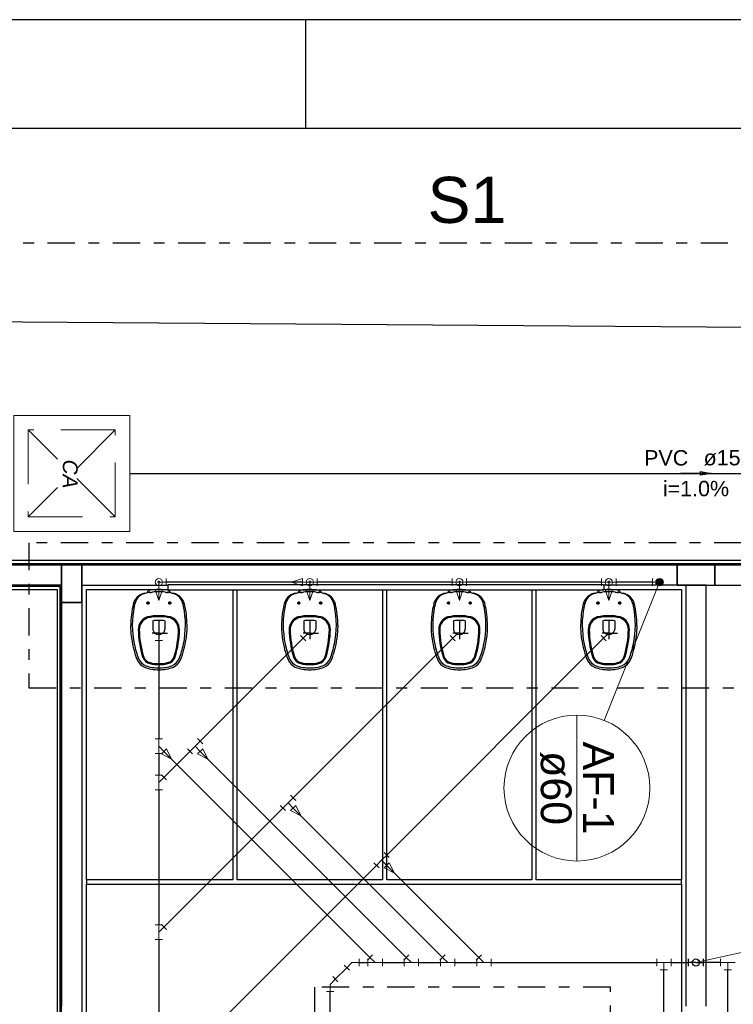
# Model space of a CAD drawing. Header units: millimetres. Extents: x 0 to 354, y 0 to 59.
# Tile 10 of 84: x 18.47 to 25.03, y 50.36 to 59.4. Entities that reach past the tile are written whole.
import ezdxf

# ---------------------------------------------------------------- set-up
doc = ezdxf.new("R2010")
doc.units = ezdxf.units.MM
doc.linetypes.add('DASHDOT', pattern=[1, 0.5, -0.25, 0, -0.25])
doc.linetypes.add('DASHED', pattern=[0.75, 0.5, -0.25])
for name, color, linetype, lineweight in [('AF-Colunas', 152, 'Continuous', 30), ('AF-Conexões detalhe', 152, 'Continuous', 20), ('AF-Indicação coluna', 2, 'Continuous', 20), ('AF-Textos coluna', 2, 'Continuous', 20), ('AF-Tubos detalhe', 152, 'Continuous', 30), ('AP-Sentido tubo', 196, 'Continuous', 20), ('AP-Textos tubo', 1, 'Continuous', 20), ('AP-Tubos', 196, 'Continuous', 30), ('CV-Colunas', 32, 'Continuous', 30), ('CV-Conexões detalhe', 32, 'Continuous', 20), ('CV-Indicação coluna', 2, 'Continuous', 20), ('CV-Tubos detalhe', 32, 'Continuous', 30), ('DI-Detalhes', 1, 'Continuous', 30), ('Simbolos', 3, 'Continuous', 20), ('SIMBOLOS INT', 1, 'Continuous', 30), ('Simbolos_int', 1, 'Continuous', 5), ('TQ-Conexões detalhe', 32, 'Continuous', 20), ('TQ-Tubos detalhe', 32, 'Continuous', 30)]:
    doc.layers.add(name, color=color, linetype=linetype, lineweight=lineweight)
doc.styles.add('Arial', font='arial.ttf')
doc.styles.add('ArialI', font='ariali.ttf')
doc.styles.get("Standard").update_dxf_attribs({"font": 'arial.ttf'})
doc.dimstyles.get("Standard").update_dxf_attribs({"dimtxt": 0.18, "dimasz": 0.18, "dimexe": 0.18, "dimexo": 0.0625, "dimgap": 0.09, "dimtad": 0, "dimtih": 1, "dimtoh": 1, "dimdec": 4, "dimzin": 0, "dimdsep": 46, "dimtxsty": 'Standard', "dimcen": 0.09, "dimadec": 0, "dimazin": 0, "dimtfac": 1, "dimtdec": 4, "dimtofl": 0, "dimtmove": 0, "dimatfit": 3, "dimfxl": 1, "dimtolj": 1, "dimtzin": 0, "dimarcsym": 0})

msp = doc.modelspace()

# ---------------------------------------------------------------- linework, layer by layer
at = {"color": 1}
for p, q in [((21.1, 58.4), (21.1, 59.4)), ((41.977, 54.4322), (3.4035, 54.4322)), ((3.4035, 54.4062), (41.977, 54.4062)), ((3.4035, 54.3922), (41.977, 54.3922)), ((18.857, 54.3922), (18.124, 54.3922)), ((19.044, 54.3922), (18.857, 54.3922)), ((18.857, 54.3922), (18.857, 54.0462)), ((18.857, 54.2062), (18.857, 54.3922)), ((19.044, 54.0462), (19.044, 54.3922)), ((24.51, 54.3922), (19.044, 54.3922)), ((19.044, 54.3922), (19.044, 46.1262)), ((24.857, 54.3922), (24.51, 54.3922)), ((24.51, 54.3922), (24.51, 54.2062)), ((24.51, 54.2062), (24.51, 54.3922)), ((24.857, 54.2062), (24.857, 54.3922)), ((30.324, 54.3922), (24.857, 54.3922)), ((24.857, 54.3922), (24.857, 54.2062)), ((18.844, 54.1922), (7.59, 54.1922)), ((18.857, 54.2062), (18.124, 54.2062)), ((18.844, 46.1392), (18.844, 54.1922)), ((18.857, 46.1262), (18.857, 54.2062)), ((19.044, 54.2062), (19.837, 54.2062)), ((19.837, 54.1592), (19.837, 54.2122)), ((19.837, 54.2122), (23.837, 54.2122)), ((23.837, 54.2122), (23.837, 54.1592)), ((24.777, 54.2062), (23.837, 54.2062)), ((24.51, 54.2062), (24.857, 54.2062)), ((24.59, 54.2062), (24.59, 50.3392)), ((24.777, 50.3392), (24.777, 54.2062)), ((24.857, 54.2062), (30.324, 54.2062)), ((7.617, 54.1662), (18.817, 54.1662)), ((18.817, 54.1662), (18.817, 46.1662)), ((19.084, 51.4992), (19.084, 54.1662)), ((19.084, 54.1662), (19.837, 54.1662)), ((23.837, 54.1592), (19.837, 54.1592)), ((20.43, 54.1592), (20.43, 51.4992)), ((20.47, 51.4992), (20.47, 54.1592)), ((21.804, 54.1592), (21.804, 51.4992)), ((21.844, 51.4992), (21.844, 54.1592)), ((23.177, 54.1592), (23.177, 51.4992)), ((23.217, 51.4992), (23.217, 54.1592)), ((23.837, 54.1662), (24.55, 54.1662)), ((24.55, 54.1662), (24.55, 51.4992)), ((18.857, 54.0462), (19.044, 54.0462)), ((18.857, 54.0462), (18.857, 50.3392)), ((19.044, 54.0462), (18.857, 54.0462)), ((20.43, 51.4992), (19.084, 51.4992)), ((19.084, 51.4992), (19.084, 51.4592)), ((21.804, 51.4992), (20.47, 51.4992)), ((23.177, 51.4992), (21.844, 51.4992)), ((24.55, 51.4992), (23.217, 51.4992)), ((24.55, 51.4592), (24.55, 51.4992)), ((19.084, 46.1662), (19.084, 51.4592)), ((19.084, 51.4592), (24.55, 51.4592)), ((24.55, 51.4592), (24.55, 50.0992))]:
    msp.add_line(p, q, dxfattribs=at)
at = {"color": 2}
msp.add_lwpolyline([(0, 59.4), (0, 0), (84.1, 0), (84.1, 59.4)], close=True, dxfattribs=at)
at = {"color": 6}
msp.add_lwpolyline([(2.5, 58.4), (2.5, 1), (83.1, 1), (83.1, 58.4)], close=True, dxfattribs=at)
at = {"color": 1, "linetype": 'Continuous'}
msp.add_lwpolyline([(57.889, 56.3342), (3.4035, 56.7323)], dxfattribs=at)
at = {"layer": 'AF-Colunas', "linetype": 'Continuous', "const_width": 0.0333}
msp.add_lwpolyline([(24.35, 54.2163, 1), (24.35, 54.2496, 1)], format="xyb", close=True, dxfattribs=at)
at = {"layer": 'AF-Colunas', "linetype": 'Continuous'}
msp.add_circle((24.35, 54.2329), 0.0333, dxfattribs=at)
at = {"layer": 'AF-Conexões detalhe', "linetype": 'Continuous'}
for p, q in [((19.8171, 54.2663), (19.8171, 54.1996)), ((21.0698, 54.2663), (20.9698, 54.233)), ((21.0698, 54.2663), (21.0698, 54.1996)), ((21.2031, 54.2664), (21.2031, 54.1997)), ((22.4439, 54.1996), (22.4439, 54.2663)), ((22.5772, 54.2663), (22.5772, 54.1996)), ((23.8167, 54.1995), (23.8167, 54.2662)), ((23.95, 54.2662), (23.95, 54.1995)), ((24.2833, 54.1995), (24.2833, 54.2662)), ((19.7505, 54.233), (19.8171, 54.233)), ((19.7505, 54.233), (19.7505, 54.0664)), ((21.0698, 54.1996), (20.9698, 54.233)), ((21.1365, 54.233), (21.0698, 54.233)), ((21.1365, 54.233), (21.2031, 54.233)), ((21.1365, 54.233), (21.1365, 54.0664)), ((22.5105, 54.233), (22.4439, 54.233)), ((22.5105, 54.233), (22.5772, 54.233)), ((22.5105, 54.233), (22.5105, 54.0663)), ((23.8833, 54.2328), (23.8167, 54.2328)), ((23.8833, 54.2328), (23.95, 54.2328)), ((23.8833, 54.2328), (23.8833, 54.0662)), ((24.35, 54.2329), (24.2833, 54.2329)), ((19.7838, 54.1664), (19.7171, 54.1664)), ((19.7171, 54.1664), (19.7505, 54.0664)), ((19.7838, 54.1664), (19.7505, 54.0664)), ((21.1698, 54.1664), (21.1031, 54.1664)), ((21.1031, 54.1664), (21.1365, 54.0664)), ((21.1698, 54.1664), (21.1365, 54.0664)), ((22.5439, 54.1663), (22.4772, 54.1663)), ((22.4772, 54.1663), (22.5105, 54.0663)), ((22.5439, 54.1663), (22.5105, 54.0663)), ((23.9167, 54.1662), (23.85, 54.1662)), ((23.85, 54.1662), (23.8833, 54.0662)), ((23.9167, 54.1662), (23.8833, 54.0662))]:
    msp.add_line(p, q, dxfattribs=at)
for centre in [(19.7505, 54.233), (19.7505, 54.233), (19.7505, 54.233), (21.1365, 54.233), (21.1365, 54.233), (21.1365, 54.233), (22.5105, 54.233), (22.5105, 54.233), (22.5105, 54.233), (23.8833, 54.2328), (23.8833, 54.2328), (23.8833, 54.2328), (24.35, 54.2329), (24.35, 54.2329)]:
    msp.add_circle(centre, 0.0333, dxfattribs=at)
at = {"layer": 'AF-Indicação coluna'}
for p, q in [((24.35, 54.2329), (23.8402, 52.9637)), ((23.5905, 53.012), (23.5905, 51.672))]:
    msp.add_line(p, q, dxfattribs=at)
msp.add_circle((23.5905, 52.342), 0.67, dxfattribs=at)
at = {"layer": 'AF-Tubos detalhe'}
for p, q in [((21.0698, 54.233), (19.8171, 54.233)), ((22.4439, 54.233), (21.2031, 54.233)), ((23.8167, 54.2328), (22.5772, 54.233)), ((24.2833, 54.2329), (23.95, 54.2328))]:
    msp.add_line(p, q, dxfattribs=at)
at = {"layer": 'AP-Tubos'}
msp.add_line((19.4832, 55.2322), (29.884, 55.2322), dxfattribs=at)
at = {"layer": 'CV-Colunas', "linetype": 'Continuous'}
for p, q in [((24.6168, 50.7059), (24.6168, 50.7725)), ((24.6835, 50.7392), (24.6168, 50.7392)), ((24.6835, 50.7392), (24.7501, 50.7392)), ((24.7501, 50.7726), (24.7501, 50.7059))]:
    msp.add_line(p, q, dxfattribs=at)
msp.add_circle((24.6835, 50.7392), 0.0333, dxfattribs=at)
at = {"layer": 'CV-Conexões detalhe', "linetype": 'Continuous'}
for p, q in [((21.5236, 50.7393), (21.4765, 50.6921)), ((21.5236, 50.7393), (21.5903, 50.7393)), ((21.5903, 50.7726), (21.5903, 50.7059)), ((21.6659, 50.7628), (21.713, 50.81)), ((21.6699, 50.7726), (21.6699, 50.7059)), ((21.7366, 50.7393), (21.6699, 50.7393)), ((21.7366, 50.7393), (21.6894, 50.7864)), ((21.7366, 50.7393), (21.8032, 50.7393)), ((21.8032, 50.7726), (21.8032, 50.7059)), ((21.9992, 50.7628), (22.0463, 50.81)), ((22.0032, 50.7726), (22.0032, 50.7059)), ((22.0699, 50.7393), (22.0032, 50.7393)), ((22.0699, 50.7393), (22.0228, 50.7864)), ((22.0699, 50.7393), (22.1366, 50.7393)), ((22.1366, 50.7726), (22.1366, 50.7059)), ((22.3325, 50.7628), (22.3797, 50.81)), ((22.3366, 50.7726), (22.3366, 50.7059)), ((22.4032, 50.7393), (22.3366, 50.7393)), ((22.4032, 50.7393), (22.3561, 50.7864)), ((22.4032, 50.7393), (22.4699, 50.7393)), ((22.4699, 50.7726), (22.4699, 50.7059)), ((22.6659, 50.7628), (22.713, 50.81)), ((22.6699, 50.7726), (22.6699, 50.7059)), ((22.7366, 50.7393), (22.6699, 50.7393)), ((22.7366, 50.7393), (22.6894, 50.7864)), ((22.7366, 50.7393), (22.8032, 50.7393)), ((22.8032, 50.7726), (22.8032, 50.7059)), ((24.3232, 50.7726), (24.3232, 50.7059)), ((24.3899, 50.7393), (24.3232, 50.7393)), ((24.3899, 50.7393), (24.4566, 50.7393)), ((24.3899, 50.7393), (24.3899, 50.6726)), ((24.4566, 50.7726), (24.4566, 50.7059)), ((24.9103, 50.7726), (24.9103, 50.7059)), ((24.977, 50.7392), (24.9103, 50.7392)), ((24.977, 50.7392), (25.0436, 50.7392)), ((24.977, 50.7392), (24.977, 50.6725)), ((21.5001, 50.6686), (21.4529, 50.7157)), ((24.4232, 50.6726), (24.3566, 50.6726)), ((25.0103, 50.6725), (24.9436, 50.6725)), ((21.3236, 50.5393), (21.3708, 50.5864)), ((21.3472, 50.61), (21.3944, 50.5628)), ((21.357, 50.4726), (21.2903, 50.4726)), ((21.3236, 50.5393), (21.3236, 50.4726))]:
    msp.add_line(p, q, dxfattribs=at)
at = {"layer": 'CV-Indicação coluna'}
msp.add_line((24.6835, 50.7392), (25.4647, 50.9129), dxfattribs=at)
at = {"layer": 'CV-Tubos detalhe'}
for p, q in [((19.7968, 52.6791), (21.6894, 50.7864)), ((20.1301, 52.6791), (22.0228, 50.7864)), ((20.9837, 52.1587), (22.3561, 50.7864)), ((21.8434, 51.6324), (22.6894, 50.7864)), ((21.5903, 50.7393), (21.6699, 50.7393)), ((21.8032, 50.7393), (22.0032, 50.7393)), ((22.1366, 50.7393), (22.3366, 50.7393)), ((22.4699, 50.7393), (22.6699, 50.7393)), ((22.8032, 50.7393), (24.3232, 50.7393)), ((24.4566, 50.7393), (24.6168, 50.7392)), ((24.9103, 50.7392), (24.7501, 50.7392)), ((21.3708, 50.5864), (21.4765, 50.6921)), ((24.3899, 48.8318), (24.3899, 50.6726)), ((24.977, 48.8319), (24.977, 50.6725)), ((21.3236, 49.3131), (21.3236, 50.4726))]:
    msp.add_line(p, q, dxfattribs=at)
at = {"layer": 'DI-Detalhes', "color": 2, "linetype": 'DASHDOT', "ltscale": 0.5}
for points in [[(17.9093, 57.3459), (17.9093, 40.53), (30.9782, 40.53), (30.9782, 57.3459), (17.9093, 57.3459)], [(18.5559, 54.5939), (18.5559, 53.2643), (31.1006, 53.2643), (31.1006, 54.5939), (18.5559, 54.5939)], [(21.1809, 50.5128), (21.1809, 45.6691), (23.8985, 45.6691), (23.8985, 50.5128), (21.1809, 50.5128)]]:
    msp.add_lwpolyline(points, close=True, dxfattribs=at)
at = {"layer": 'Simbolos', "linetype": 'Continuous'}
msp.add_lwpolyline([(18.4172, 55.7652), (18.4172, 54.6992), (19.4832, 54.6992), (19.4832, 55.7652), (18.4172, 55.7652)], close=True, dxfattribs=at)
at = {"layer": 'SIMBOLOS INT', "linetype": 'Continuous'}
for p, q in [((19.7633, 54.2329), (19.7373, 54.2329)), ((19.7503, 54.2459), (19.7503, 54.2199)), ((21.1493, 54.2329), (21.1233, 54.2329)), ((21.1363, 54.2459), (21.1363, 54.2199)), ((22.5233, 54.2329), (22.4973, 54.2329)), ((22.5103, 54.2459), (22.5103, 54.2199)), ((23.8963, 54.2329), (23.8703, 54.2329)), ((23.8833, 54.2459), (23.8833, 54.2199)), ((19.6173, 54.1319), (19.6623, 54.1409)), ((19.8383, 54.1409), (19.8833, 54.1319)), ((21.0033, 54.1319), (21.0483, 54.1409)), ((21.2243, 54.1409), (21.2693, 54.1319)), ((22.3773, 54.1319), (22.4223, 54.1409)), ((22.5983, 54.1409), (22.6433, 54.1319)), ((23.7503, 54.1319), (23.7953, 54.1409)), ((23.9713, 54.1409), (24.0163, 54.1319)), ((19.6353, 54.0419), (19.6623, 54.0419)), ((19.6503, 54.0559), (19.6503, 54.0289)), ((19.8653, 54.0419), (19.8383, 54.0419)), ((19.8503, 54.0559), (19.8503, 54.0289)), ((21.0213, 54.0419), (21.0483, 54.0419)), ((21.0363, 54.0559), (21.0363, 54.0289)), ((21.2513, 54.0419), (21.2243, 54.0419)), ((21.2363, 54.0559), (21.2363, 54.0289)), ((22.3953, 54.0419), (22.4223, 54.0419)), ((22.4103, 54.0559), (22.4103, 54.0289)), ((22.6253, 54.0419), (22.5983, 54.0419)), ((22.6103, 54.0559), (22.6103, 54.0289)), ((23.7683, 54.0419), (23.7953, 54.0419)), ((23.7833, 54.0559), (23.7833, 54.0289)), ((23.9983, 54.0419), (23.9713, 54.0419)), ((23.9833, 54.0559), (23.9833, 54.0289)), ((19.7503, 53.9259), (19.7503, 53.9159)), ((21.1363, 53.9259), (21.1363, 53.9159)), ((22.5103, 53.9259), (22.5103, 53.9159)), ((23.8833, 53.9259), (23.8833, 53.9159)), ((19.6953, 53.8779), (19.6953, 53.8009)), ((19.7503, 53.8829), (19.7503, 53.7519)), ((19.8053, 53.8779), (19.8053, 53.8009)), ((21.0813, 53.8779), (21.0813, 53.8009)), ((21.1363, 53.8829), (21.1363, 53.7519)), ((21.1913, 53.8779), (21.1913, 53.8009)), ((22.4553, 53.8779), (22.4553, 53.8009)), ((22.5103, 53.8829), (22.5103, 53.7519)), ((22.5653, 53.8779), (22.5653, 53.8009)), ((23.8283, 53.8779), (23.8283, 53.8009)), ((23.8833, 53.8829), (23.8833, 53.7519)), ((23.9383, 53.8779), (23.9383, 53.8009))]:
    msp.add_line(p, q, dxfattribs=at)
at = {"layer": 'SIMBOLOS INT'}
for p, q in [((19.7503, 53.7659), (19.6893, 53.7659)), ((19.7503, 53.7659), (19.8303, 53.7659)), ((19.7503, 53.7659), (19.7503, 53.7109)), ((21.1363, 53.7659), (21.0753, 53.7659)), ((21.1363, 53.7659), (21.2163, 53.7659)), ((21.1363, 53.7659), (21.1363, 53.7109)), ((22.5103, 53.7659), (22.4493, 53.7659)), ((22.5103, 53.7659), (22.5903, 53.7659)), ((22.5103, 53.7659), (22.5103, 53.7109)), ((23.8833, 53.7659), (23.8223, 53.7659)), ((23.8833, 53.7659), (23.9633, 53.7659)), ((23.8833, 53.7659), (23.8833, 53.7109))]:
    msp.add_line(p, q, dxfattribs=at)
at = {"layer": 'SIMBOLOS INT', "linetype": 'Continuous'}
for centre in [(19.6503, 54.0419), (19.8503, 54.0419), (21.0363, 54.0419), (21.2363, 54.0419), (22.4103, 54.0419), (22.6103, 54.0419), (23.7833, 54.0419), (23.9833, 54.0419)]:
    msp.add_circle(centre, 0.01, dxfattribs=at)
for centre, radius, start, end in [((19.6443, 53.9999), 0.1339, 134.594, 166.176), ((19.6403, 54.0199), 0.1108, 102.232, 150.2), ((19.6433, 54.0029), 0.1311, 101.567, 135.171), ((19.6513, 54.0279), 0.1051, 99.531, 108.882), ((19.7373, 53.7259), 0.4191, 100.909, 104.325), ((19.6773, 54.1219), 0.0381, 100.728, 157.436), ((19.6673, 54.0849), 0.0533, 95.148, 100.909), ((19.6663, 54.1229), 0.0186, 64.764, 102.555), ((19.6403, 54.3909), 0.2538, 275.14767, 281.9677), ((19.7533, 53.6479), 0.5183, 90.322, 99.205), ((19.7373, 53.7259), 0.4191, 88.177, 96.047), ((19.7633, 53.7259), 0.4191, 83.952, 91.823), ((19.7473, 53.6479), 0.5183, 80.795, 89.677), ((19.8603, 54.3909), 0.2538, 258.032, 264.852), ((19.8343, 54.1229), 0.0186, 77.445, 115.235), ((19.8233, 54.1219), 0.0381, 22.564, 79.271), ((19.8333, 54.0849), 0.0533, 79.09, 84.852), ((19.7633, 53.7259), 0.4191, 75.675, 79.09), ((19.8493, 54.0279), 0.1051, 71.117, 80.469), ((19.8573, 54.0029), 0.1311, 44.828, 78.433), ((19.8603, 54.0199), 0.1108, 29.8, 77.768), ((19.8563, 53.9999), 0.1339, 13.824, 45.405), ((21.0303, 53.9999), 0.1339, 134.594, 166.176), ((21.0263, 54.0199), 0.1108, 102.232, 150.2), ((21.0293, 54.0029), 0.1311, 101.567, 135.171), ((21.0373, 54.0279), 0.1051, 99.531, 108.882), ((21.1233, 53.7259), 0.4191, 100.909, 104.325), ((21.0633, 54.1219), 0.0381, 100.728, 157.436), ((21.0533, 54.0849), 0.0533, 95.148, 100.909), ((21.0523, 54.1229), 0.0186, 64.764, 102.555), ((21.0263, 54.3909), 0.2538, 275.14767, 281.9677), ((21.1393, 53.6479), 0.5183, 90.322, 99.205), ((21.1233, 53.7259), 0.4191, 88.177, 96.047), ((21.1493, 53.7259), 0.4191, 83.952, 91.823), ((21.1333, 53.6479), 0.5183, 80.795, 89.677), ((21.2463, 54.3909), 0.2538, 258.032, 264.852), ((21.2203, 54.1229), 0.0186, 77.445, 115.235), ((21.2093, 54.1219), 0.0381, 22.564, 79.271), ((21.2193, 54.0849), 0.0533, 79.09, 84.852), ((21.1493, 53.7259), 0.4191, 75.675, 79.09), ((21.2353, 54.0279), 0.1051, 71.117, 80.469), ((21.2433, 54.0029), 0.1311, 44.828, 78.433), ((21.2463, 54.0199), 0.1108, 29.8, 77.768), ((21.2423, 53.9999), 0.1339, 13.824, 45.405), ((22.4043, 53.9999), 0.1339, 134.594, 166.176), ((22.4003, 54.0199), 0.1108, 102.232, 150.2), ((22.4033, 54.0029), 0.1311, 101.567, 135.171), ((22.4113, 54.0279), 0.1051, 99.531, 108.882), ((22.4973, 53.7259), 0.4191, 100.909, 104.325), ((22.4373, 54.1219), 0.0381, 100.728, 157.436), ((22.4273, 54.0849), 0.0533, 95.148, 100.909), ((22.4263, 54.1229), 0.0186, 64.764, 102.555), ((22.4003, 54.3909), 0.2538, 275.14767, 281.9677), ((22.5133, 53.6479), 0.5183, 90.322, 99.205), ((22.4973, 53.7259), 0.4191, 88.177, 96.047), ((22.5233, 53.7259), 0.4191, 83.952, 91.823), ((22.5073, 53.6479), 0.5183, 80.795, 89.677), ((22.6203, 54.3909), 0.2538, 258.032, 264.852), ((22.5943, 54.1229), 0.0186, 77.445, 115.235), ((22.5833, 54.1219), 0.0381, 22.564, 79.271), ((22.5933, 54.0849), 0.0533, 79.09, 84.852), ((22.5233, 53.7259), 0.4191, 75.675, 79.09), ((22.6093, 54.0279), 0.1051, 71.117, 80.469), ((22.6173, 54.0029), 0.1311, 44.828, 78.433), ((22.6203, 54.0199), 0.1108, 29.8, 77.768), ((22.6163, 53.9999), 0.1339, 13.824, 45.405), ((23.7773, 53.9999), 0.1339, 134.594, 166.176), ((23.7733, 54.0199), 0.1108, 102.232, 150.2), ((23.7763, 54.0029), 0.1311, 101.567, 135.171), ((23.7843, 54.0279), 0.1051, 99.531, 108.882), ((23.8703, 53.7259), 0.4191, 100.909, 104.325), ((23.8103, 54.1219), 0.0381, 100.728, 157.436), ((23.8003, 54.0849), 0.0533, 95.148, 100.909), ((23.7993, 54.1229), 0.0186, 64.764, 102.555), ((23.7733, 54.3909), 0.2538, 275.14767, 281.9677), ((23.8863, 53.6479), 0.5183, 90.322, 99.205), ((23.8703, 53.7259), 0.4191, 88.177, 96.047), ((23.8963, 53.7259), 0.4191, 83.952, 91.823), ((23.8803, 53.6479), 0.5183, 80.795, 89.677), ((23.9933, 54.3909), 0.2538, 258.032, 264.852), ((23.9673, 54.1229), 0.0186, 77.445, 115.235), ((23.9563, 54.1219), 0.0381, 22.564, 79.271), ((23.9663, 54.0849), 0.0533, 79.09, 84.852), ((23.8963, 53.7259), 0.4191, 75.675, 79.09), ((23.9823, 54.0279), 0.1051, 71.117, 80.469), ((23.9903, 54.0029), 0.1311, 44.828, 78.433), ((23.9933, 54.0199), 0.1108, 29.8, 77.768), ((23.9893, 53.9999), 0.1339, 13.824, 45.405), ((20.3613, 53.8319), 0.8698, 166.693, 179.591), ((20.3653, 53.8399), 0.8592, 168.471, 191.749), ((19.7373, 53.9779), 0.2158, 153.276, 170.951), ((19.7633, 53.9779), 0.2158, 9.049, 26.724), ((19.1353, 53.8399), 0.8592, 348.2507, 11.529), ((19.1393, 53.8319), 0.8698, 0.4091, 13.307), ((21.7473, 53.8319), 0.8698, 166.693, 179.591), ((21.7513, 53.8399), 0.8592, 168.471, 191.749), ((21.1233, 53.9779), 0.2158, 153.276, 170.951), ((21.1493, 53.9779), 0.2158, 9.049, 26.724), ((20.5213, 53.8399), 0.8592, 348.2507, 11.529), ((20.5253, 53.8319), 0.8698, 0.4091, 13.307), ((23.1213, 53.8319), 0.8698, 166.693, 179.591), ((23.1253, 53.8399), 0.8592, 168.471, 191.749), ((22.4973, 53.9779), 0.2158, 153.276, 170.951), ((22.5233, 53.9779), 0.2158, 9.049, 26.724), ((21.8953, 53.8399), 0.8592, 348.2507, 11.529), ((21.8993, 53.8319), 0.8698, 0.4091, 13.307), ((24.4943, 53.8319), 0.8698, 166.693, 179.591), ((24.4983, 53.8399), 0.8592, 168.471, 191.749), ((23.8703, 53.9779), 0.2158, 153.276, 170.951), ((23.8963, 53.9779), 0.2158, 9.049, 26.724), ((23.2683, 53.8399), 0.8592, 348.2507, 11.529), ((23.2723, 53.8319), 0.8698, 0.4091, 13.307), ((19.6823, 53.7989), 0.1211, 112.531, 180.215), ((19.6593, 53.8529), 0.0627, 103.585, 112.531), ((19.6593, 53.8529), 0.0533, 103.585, 112.531), ((19.7463, 53.4939), 0.4317, 89.466, 103.585), ((19.7463, 53.4939), 0.4224, 89.466, 103.585), ((19.7543, 53.4939), 0.4317, 76.415, 90.533), ((19.7543, 53.4939), 0.4224, 76.415, 90.533), ((19.8413, 53.8529), 0.0533, 67.469, 76.415), ((19.8413, 53.8529), 0.0627, 67.469, 76.415), ((19.8183, 53.7989), 0.1211, 359.7847, 67.469), ((21.0683, 53.7989), 0.1211, 112.531, 180.215), ((21.0453, 53.8529), 0.0627, 103.585, 112.531), ((21.0453, 53.8529), 0.0533, 103.585, 112.531), ((21.1323, 53.4939), 0.4317, 89.466, 103.585), ((21.1323, 53.4939), 0.4224, 89.466, 103.585), ((21.1403, 53.4939), 0.4317, 76.415, 90.533), ((21.1403, 53.4939), 0.4224, 76.415, 90.533), ((21.2273, 53.8529), 0.0533, 67.469, 76.415), ((21.2273, 53.8529), 0.0627, 67.469, 76.415), ((21.2043, 53.7989), 0.1211, 359.7847, 67.469), ((22.4423, 53.7989), 0.1211, 112.531, 180.215), ((22.4193, 53.8529), 0.0627, 103.585, 112.531), ((22.4193, 53.8529), 0.0533, 103.585, 112.531), ((22.5063, 53.4939), 0.4317, 89.466, 103.585), ((22.5063, 53.4939), 0.4224, 89.466, 103.585), ((22.5143, 53.4939), 0.4317, 76.415, 90.533), ((22.5143, 53.4939), 0.4224, 76.415, 90.533), ((22.6013, 53.8529), 0.0533, 67.469, 76.415), ((22.6013, 53.8529), 0.0627, 67.469, 76.415), ((22.5783, 53.7989), 0.1211, 359.7847, 67.469), ((23.8153, 53.7989), 0.1211, 112.531, 180.215), ((23.7923, 53.8529), 0.0627, 103.585, 112.531), ((23.7923, 53.8529), 0.0533, 103.585, 112.531), ((23.8793, 53.4939), 0.4317, 89.466, 103.585), ((23.8793, 53.4939), 0.4224, 89.466, 103.585), ((23.8873, 53.4939), 0.4317, 76.415, 90.533), ((23.8873, 53.4939), 0.4224, 76.415, 90.533), ((23.9743, 53.8529), 0.0533, 67.469, 76.415), ((23.9743, 53.8529), 0.0627, 67.469, 76.415), ((23.9513, 53.7989), 0.1211, 359.7847, 67.469), ((20.3573, 53.8369), 0.8667, 179.924, 188.416), ((19.6823, 53.7989), 0.1118, 112.531, 180.187), ((19.7513, 53.5459), 0.3367, 90.206, 99.552), ((19.7493, 53.5459), 0.3367, 80.448, 89.793), ((19.8183, 53.7989), 0.1118, 359.8127, 67.469), ((19.1433, 53.8369), 0.8667, 351.5837, 0.0753), ((21.7433, 53.8369), 0.8667, 179.924, 188.416), ((21.0683, 53.7989), 0.1118, 112.531, 180.187), ((21.1373, 53.5459), 0.3367, 90.206, 99.552), ((21.1353, 53.5459), 0.3367, 80.448, 89.793), ((21.2043, 53.7989), 0.1118, 359.8127, 67.469), ((20.5293, 53.8369), 0.8667, 351.5837, 0.0753), ((23.1173, 53.8369), 0.8667, 179.924, 188.416), ((22.4423, 53.7989), 0.1118, 112.531, 180.187), ((22.5113, 53.5459), 0.3367, 90.206, 99.552), ((22.5093, 53.5459), 0.3367, 80.448, 89.793), ((22.5783, 53.7989), 0.1118, 359.8127, 67.469), ((21.9033, 53.8369), 0.8667, 351.5837, 0.0753), ((24.4903, 53.8369), 0.8667, 179.924, 188.416), ((23.8153, 53.7989), 0.1118, 112.531, 180.187), ((23.8843, 53.5459), 0.3367, 90.206, 99.552), ((23.8823, 53.5459), 0.3367, 80.448, 89.793), ((23.9513, 53.7989), 0.1118, 359.8127, 67.469), ((23.2763, 53.8369), 0.8667, 351.5837, 0.0753), ((20.4773, 53.8129), 0.9163, 180.905, 196.827), ((20.4773, 53.8129), 0.907, 180.909, 196.815), ((19.0233, 53.8129), 0.907, 343.1847, 359.0907), ((19.0233, 53.8129), 0.9163, 343.1727, 359.0947), ((21.8633, 53.8129), 0.9163, 180.905, 196.827), ((21.8633, 53.8129), 0.907, 180.909, 196.815), ((20.4093, 53.8129), 0.907, 343.1847, 359.0907), ((20.4093, 53.8129), 0.9163, 343.1727, 359.0947), ((23.2373, 53.8129), 0.9163, 180.905, 196.827), ((23.2373, 53.8129), 0.907, 180.909, 196.815), ((21.7833, 53.8129), 0.907, 343.1847, 359.0907), ((21.7833, 53.8129), 0.9163, 343.1727, 359.0947), ((24.6103, 53.8129), 0.9163, 180.905, 196.827), ((24.6103, 53.8129), 0.907, 180.909, 196.815), ((23.1563, 53.8129), 0.907, 343.1847, 359.0907), ((23.1563, 53.8129), 0.9163, 343.1727, 359.0947), ((20.2533, 53.8089), 0.7591, 187.447, 202.375), ((20.3473, 53.8319), 0.8396, 191.49, 201.074), ((19.1533, 53.8319), 0.8396, 338.9257, 348.5097), ((19.2473, 53.8089), 0.7591, 337.6247, 352.5527), ((21.6393, 53.8089), 0.7591, 187.447, 202.375), ((21.7333, 53.8319), 0.8396, 191.49, 201.074), ((20.5393, 53.8319), 0.8396, 338.9257, 348.5097), ((20.6333, 53.8089), 0.7591, 337.6247, 352.5527), ((23.0133, 53.8089), 0.7591, 187.447, 202.375), ((23.1073, 53.8319), 0.8396, 191.49, 201.074), ((21.9133, 53.8319), 0.8396, 338.9257, 348.5097), ((22.0073, 53.8089), 0.7591, 337.6247, 352.5527), ((24.3863, 53.8089), 0.7591, 187.447, 202.375), ((24.4803, 53.8319), 0.8396, 191.49, 201.074), ((23.2863, 53.8319), 0.8396, 338.9257, 348.5097), ((23.3803, 53.8089), 0.7591, 337.6247, 352.5527), ((19.6903, 53.5779), 0.0952, 199.084, 256.642), ((19.6903, 53.5779), 0.0859, 199.203, 256.685), ((19.8103, 53.5779), 0.0859, 283.3147, 340.7967), ((19.8103, 53.5779), 0.0952, 283.3577, 340.9157), ((21.0763, 53.5779), 0.0952, 199.084, 256.642), ((21.0763, 53.5779), 0.0859, 199.203, 256.685), ((21.1963, 53.5779), 0.0859, 283.3147, 340.7967), ((21.1963, 53.5779), 0.0952, 283.3577, 340.9157), ((22.4503, 53.5779), 0.0952, 199.084, 256.642), ((22.4503, 53.5779), 0.0859, 199.203, 256.685), ((22.5703, 53.5779), 0.0859, 283.3147, 340.7967), ((22.5703, 53.5779), 0.0952, 283.3577, 340.9157), ((23.8233, 53.5779), 0.0952, 199.084, 256.642), ((23.8233, 53.5779), 0.0859, 199.203, 256.685), ((23.9433, 53.5779), 0.0859, 283.3147, 340.7967), ((23.9433, 53.5779), 0.0952, 283.3577, 340.9157), ((19.6003, 53.5399), 0.0533, 202.375, 206.053), ((19.6713, 53.5729), 0.1312, 204.091, 245.766), ((19.6793, 53.5819), 0.1261, 203.861, 247.296), ((19.7453, 53.7849), 0.3554, 248.807, 270.78468), ((19.7463, 53.8159), 0.3694, 251.696, 270.62068), ((19.7453, 53.7929), 0.3168, 255.832, 270.87167), ((19.7453, 53.7929), 0.3075, 255.819, 270.87167), ((19.7543, 53.8159), 0.3694, 269.379, 288.3037), ((19.7553, 53.7849), 0.3554, 269.215, 291.1927), ((19.7553, 53.7929), 0.3168, 269.128, 284.1677), ((19.7553, 53.7929), 0.3075, 269.128, 284.1807), ((19.8213, 53.5819), 0.1261, 292.7037, 336.1387), ((19.8293, 53.5729), 0.1312, 294.2337, 335.9087), ((19.9003, 53.5399), 0.0533, 333.9467, 337.6247), ((20.9863, 53.5399), 0.0533, 202.375, 206.053), ((21.0573, 53.5729), 0.1312, 204.091, 245.766), ((21.0653, 53.5819), 0.1261, 203.861, 247.296), ((21.1313, 53.7849), 0.3554, 248.807, 270.78468), ((21.1323, 53.8159), 0.3694, 251.696, 270.62068), ((21.1313, 53.7929), 0.3168, 255.832, 270.87167), ((21.1313, 53.7929), 0.3075, 255.819, 270.87167), ((21.1403, 53.8159), 0.3694, 269.379, 288.3037), ((21.1413, 53.7849), 0.3554, 269.215, 291.1927), ((21.1413, 53.7929), 0.3168, 269.128, 284.1677), ((21.1413, 53.7929), 0.3075, 269.128, 284.1807), ((21.2073, 53.5819), 0.1261, 292.7037, 336.1387), ((21.2153, 53.5729), 0.1312, 294.2337, 335.9087), ((21.2863, 53.5399), 0.0533, 333.9467, 337.6247), ((22.3603, 53.5399), 0.0533, 202.375, 206.053), ((22.4313, 53.5729), 0.1312, 204.091, 245.766), ((22.4393, 53.5819), 0.1261, 203.861, 247.296), ((22.5053, 53.7849), 0.3554, 248.807, 270.78468), ((22.5063, 53.8159), 0.3694, 251.696, 270.62068), ((22.5053, 53.7929), 0.3168, 255.832, 270.87167), ((22.5053, 53.7929), 0.3075, 255.819, 270.87167), ((22.5143, 53.8159), 0.3694, 269.379, 288.3037), ((22.5153, 53.7849), 0.3554, 269.215, 291.1927), ((22.5153, 53.7929), 0.3168, 269.128, 284.1677), ((22.5153, 53.7929), 0.3075, 269.128, 284.1807), ((22.5813, 53.5819), 0.1261, 292.7037, 336.1387), ((22.5893, 53.5729), 0.1312, 294.2337, 335.9087), ((22.6603, 53.5399), 0.0533, 333.9467, 337.6247), ((23.7333, 53.5399), 0.0533, 202.375, 206.053), ((23.8043, 53.5729), 0.1312, 204.091, 245.766), ((23.8123, 53.5819), 0.1261, 203.861, 247.296), ((23.8783, 53.7849), 0.3554, 248.807, 270.78468), ((23.8793, 53.8159), 0.3694, 251.696, 270.62068), ((23.8783, 53.7929), 0.3168, 255.832, 270.87167), ((23.8783, 53.7929), 0.3075, 255.819, 270.87167), ((23.8873, 53.8159), 0.3694, 269.379, 288.3037), ((23.8883, 53.7849), 0.3554, 269.215, 291.1927), ((23.8883, 53.7929), 0.3168, 269.128, 284.1677), ((23.8883, 53.7929), 0.3075, 269.128, 284.1807), ((23.9543, 53.5819), 0.1261, 292.7037, 336.1387), ((23.9623, 53.5729), 0.1312, 294.2337, 335.9087), ((24.0333, 53.5399), 0.0533, 333.9467, 337.6247)]:
    msp.add_arc(centre, radius, start, end, dxfattribs=at)
at = {"layer": 'SIMBOLOS INT'}
for centre, radius, start, end in [((19.7223, 53.8009), 0.0267, 180, 193.116), ((19.7493, 53.8069), 0.055, 193.116, 270.43867), ((19.7513, 53.8069), 0.055, 269.561, 346.8837), ((19.7783, 53.8009), 0.0267, 346.8837, 359.9997), ((21.1083, 53.8009), 0.0267, 180, 193.116), ((21.1353, 53.8069), 0.055, 193.116, 270.43867), ((21.1373, 53.8069), 0.055, 269.561, 346.8837), ((21.1643, 53.8009), 0.0267, 346.8837, 359.9997), ((22.4823, 53.8009), 0.0267, 180, 193.116), ((22.5093, 53.8069), 0.055, 193.116, 270.43867), ((22.5113, 53.8069), 0.055, 269.561, 346.8837), ((22.5383, 53.8009), 0.0267, 346.8837, 359.9997), ((23.8553, 53.8009), 0.0267, 180, 193.116), ((23.8823, 53.8069), 0.055, 193.116, 270.43867), ((23.8843, 53.8069), 0.055, 269.561, 346.8837), ((23.9113, 53.8009), 0.0267, 346.8837, 359.9997)]:
    msp.add_arc(centre, radius, start, end, dxfattribs=at)
at = {"layer": 'Simbolos_int', "linetype": 'DASHED'}
for p, q in [((19.3502, 54.8322), (18.5502, 55.6322)), ((19.3502, 55.6322), (18.5502, 54.8322))]:
    msp.add_line(p, q, dxfattribs=at)
msp.add_lwpolyline([(18.5502, 55.6322), (18.5502, 54.8322), (19.3502, 54.8322), (19.3502, 55.6322), (18.5502, 55.6322)], close=True, dxfattribs=at)
at = {"layer": 'TQ-Conexões detalhe', "linetype": 'Continuous'}
for p, q in [((19.7496, 53.7658), (19.7496, 53.6991)), ((21.099, 53.6951), (21.0519, 53.7422)), ((21.1226, 53.7658), (21.0754, 53.7187)), ((22.473, 53.6951), (22.4259, 53.7422)), ((22.4966, 53.7658), (22.4494, 53.7187)), ((23.859, 53.6951), (23.8119, 53.7422)), ((23.8826, 53.7658), (23.8354, 53.7187)), ((19.783, 53.6991), (19.7163, 53.6991)), ((19.783, 52.7929), (19.7163, 52.7929)), ((19.7496, 52.7262), (19.7496, 52.7929)), ((20.083, 52.7262), (20.1301, 52.7733)), ((20.1065, 52.7969), (20.1537, 52.7498)), ((19.783, 52.6595), (19.7163, 52.6595)), ((19.7496, 52.7262), (19.7496, 52.6595)), ((19.7496, 52.7262), (19.7968, 52.6791)), ((19.8204, 52.7026), (19.7732, 52.6555)), ((19.7732, 52.6555), (19.8675, 52.6083)), ((19.8204, 52.7026), (19.8675, 52.6083)), ((20.0594, 52.6555), (20.0123, 52.7026)), ((20.083, 52.7262), (20.0358, 52.6791)), ((20.083, 52.7262), (20.1301, 52.6791)), ((20.1537, 52.7026), (20.1065, 52.6555)), ((20.1065, 52.6555), (20.2008, 52.6083)), ((20.1537, 52.7026), (20.2008, 52.6083)), ((19.783, 52.4595), (19.7163, 52.4595)), ((19.7496, 52.3929), (19.7496, 52.4595)), ((19.7732, 52.4636), (19.8204, 52.4164)), ((19.7496, 52.3929), (19.7968, 52.44)), ((19.7496, 52.3929), (19.7496, 52.3262)), ((19.783, 52.3262), (19.7163, 52.3262)), ((20.9601, 52.2765), (21.0073, 52.2294)), ((20.9366, 52.2058), (20.8894, 52.1587)), ((20.9366, 52.2058), (20.9837, 52.2529)), ((20.9366, 52.2058), (20.9837, 52.1587)), ((20.913, 52.1351), (20.8659, 52.1822)), ((21.0073, 52.1822), (20.9601, 52.1351)), ((20.9601, 52.1351), (21.0544, 52.088)), ((21.0073, 52.1822), (21.0544, 52.088)), ((21.8199, 51.7502), (21.867, 51.7031)), ((21.7727, 51.6088), (21.7256, 51.656)), ((21.7963, 51.6795), (21.7492, 51.6324)), ((21.7963, 51.6795), (21.8434, 51.7267)), ((21.7963, 51.6795), (21.8434, 51.6324)), ((21.867, 51.656), (21.8199, 51.6088)), ((21.867, 51.656), (21.9142, 51.5617)), ((21.8199, 51.6088), (21.9142, 51.5617)), ((19.783, 51.0855), (19.7163, 51.0855)), ((19.7496, 51.0189), (19.7496, 51.0855)), ((19.7496, 51.0189), (19.7968, 51.066)), ((19.7496, 51.0189), (19.7496, 50.9522)), ((19.7732, 51.0896), (19.8204, 51.0424)), ((19.783, 50.9522), (19.7163, 50.9522))]:
    msp.add_line(p, q, dxfattribs=at)
at = {"layer": 'TQ-Tubos detalhe'}
for p, q in [((19.7496, 53.6991), (19.7496, 52.7929)), ((21.0754, 53.7187), (20.1301, 52.7733)), ((22.4494, 53.7187), (20.9837, 52.2529)), ((23.8354, 53.7187), (21.8434, 51.7267)), ((19.7496, 52.6595), (19.7496, 52.4595)), ((20.0358, 52.6791), (19.7968, 52.44)), ((19.7496, 52.3262), (19.7496, 51.0855)), ((20.8894, 52.1587), (19.7968, 51.066)), ((21.7492, 51.6324), (19.7968, 49.68)), ((19.7496, 50.9522), (19.7496, 49.6995))]:
    msp.add_line(p, q, dxfattribs=at)

# ---------------------------------------------------------------- texts
at = {"layer": 'AF-Textos coluna', "char_height": 0.2824, "attachment_point": 8, "rotation": 270, "line_spacing_factor": 0.798, "style": 'Arial'}
for s, insert, width in [('AF-1', (23.6472, 52.3422), 1.35552), ('ø60', (23.2512, 52.3422), 1.01664)]:
    msp.add_mtext(s, dxfattribs=dict(at, insert=insert, width=width))
at = {"layer": 'AP-Textos tubo', "char_height": 0.1412, "rotation": 0.00021, "line_spacing_factor": 0.798, "style": 'Arial'}
for s, insert, width, attachment_point in [('PVC', (24.613, 55.3028), 0.50832, 9), ('ø150 mm', (24.754, 55.3028), 1.18608, 7), ('i=1.0%', (24.684, 55.0208), 1.01664, 8)]:
    msp.add_mtext(s, dxfattribs=dict(at, insert=insert, width=width, attachment_point=attachment_point))
at = {"layer": 'DI-Detalhes', "color": 2, "insert": (22.5804, 57.5272), "char_height": 0.4236, "width": 1.01664, "attachment_point": 8, "line_spacing_factor": 0.798, "style": 'Arial'}
msp.add_mtext('S1', dxfattribs=at)
at = {"layer": 'Simbolos', "insert": (18.8659, 55.3592), "char_height": 0.13619, "width": 0.509738, "attachment_point": 7, "rotation": 270, "line_spacing_factor": 0.798, "style": 'ArialI'}
msp.add_mtext('CA', dxfattribs=at)

# ---------------------------------------------------------------- leaders
at = {"layer": 'AP-Sentido tubo'}
msp.add_leader([(24.8248, 55.2322), (24.5424, 55.2322)], dimstyle='Standard', override={"dimasz": 0.1, "dimldrblk": 'CLOSED'}, dxfattribs=at)

doc.saveas('drawing.dxf')
